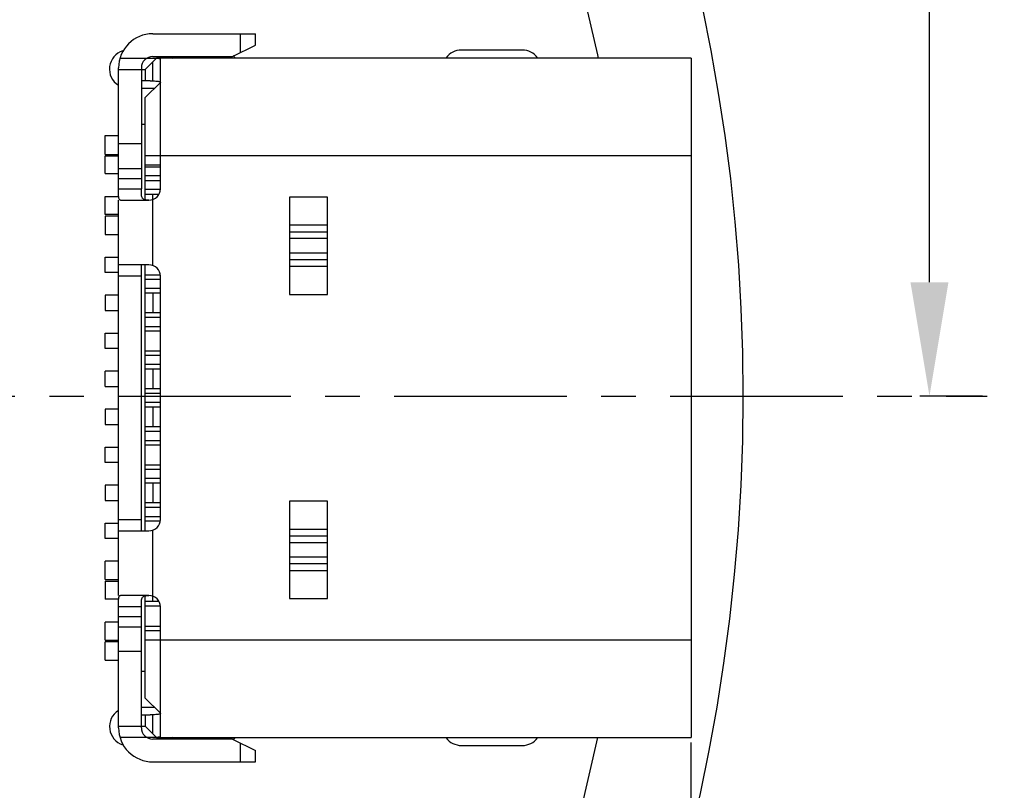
# Model space of a CAD drawing. Header units: millimetres. Extents: x -49 to 165, y -182 to -55.
# Tile 87 of 93: x 138 to 151, y -132 to -122. Entities that reach past the tile are written whole.
import ezdxf

# ---------------------------------------------------------------- set-up
doc = ezdxf.new("R2010")
doc.units = ezdxf.units.MM
doc.header["$LTSCALE"] = 1.21
doc.header["$MEASUREMENT"] = 0
doc.header["$PDMODE"] = 3
doc.header["$PDSIZE"] = 0.3125
doc.linetypes.add('CENTER', pattern=[0.6, 0.375, -0.075, 0.075, -0.075])
doc.layers.get('0').update_dxf_attribs({"linetype": 'CONTINUOUS'})
doc.layers.get('DEFPOINTS').update_dxf_attribs({"linetype": 'CONTINUOUS'})
doc.layers.add('Dim', color=3, linetype='CONTINUOUS', lineweight=25)
doc.styles.get("Standard").update_dxf_attribs({"font": 'txt', "width": 0.8})
doc.dimstyles.get("Standard").update_dxf_attribs({"dimtxt": 0.15625, "dimasz": 0.1875, "dimexe": 0.125, "dimexo": 0.0625, "dimgap": 0.09, "dimtad": 0, "dimtih": 1, "dimtoh": 1, "dimzin": 4, "dimdsep": 46, "dimtxsty": 'Standard', "dimblk": '_FILLED', "dimblk1": '_FILLED', "dimblk2": '_FILLED', "dimcen": 0.09, "dimazin": 1, "dimtp": 0.01, "dimtm": 0.01, "dimtfac": 1, "dimtofl": 0, "dimtmove": 0, "dimatfit": 3, "dimldrblk": '_FILLED', "dimfxl": 1, "dimtolj": 1, "dimtzin": 4, "dimarcsym": 0})

# ---------------------------------------------------------------- blocks, each defined once
blk = doc.blocks.new('_FILLED')
at = {"color": 0, "linetype": 'ByBlock'}
blk.add_solid([(0, 0), (-1, 0.1667), (-1, -0.1667)], dxfattribs=at)
blk = doc.blocks.new('*D78')
at = {"layer": 'DEFPOINTS', "color": 0}
for p in [(146.8, -131.067), (123.008, -153.378), (123.008, -165.007)]:
    blk.add_point(p, dxfattribs=at)
at = {"layer": 'Dim', "color": 0, "lineweight": -2}
for p, q in [((146.8, -131.13), (146.8, -165.132)), ((123.008, -153.44), (123.008, -165.132)), ((124.508, -165.007), (133.014, -165.007)), ((145.3, -165.007), (136.794, -165.007))]:
    blk.add_line(p, q, dxfattribs=at)
at = {"layer": 'Dim', "color": 0, "lineweight": -2, "xscale": 1.5, "yscale": 1.5, "zscale": 1.5, "rotation": 180}
blk.add_blockref('_FILLED', (123.008, -165.007), dxfattribs=at)
at = {"layer": 'Dim', "color": 0, "lineweight": -2, "xscale": 1.5, "yscale": 1.5, "zscale": 1.5}
blk.add_blockref('_FILLED', (146.8, -165.007), dxfattribs=at)
at = {"layer": 'Dim', "color": 0, "insert": (134.904, -165.007), "char_height": 1.5, "attachment_point": 5, "line_spacing_factor": 1.5}
blk.add_mtext('\\A1;23.8', dxfattribs=at)
blk = doc.blocks.new('*D79')
at = {"layer": 'DEFPOINTS', "color": 0}
for p in [(103.988, -113.91), (95.946, -118.389), (95.709, -126.574), (123.008, -126.574), (150.698, -126.574)]:
    blk.add_point(p, dxfattribs=at)
at = {"layer": 'Dim', "color": 0, "lineweight": -2}
for p, q in [((103.936, -113.875), (99.37, -110.835)), ((95.647, -126.574), (94.61, -126.574))]:
    blk.add_line(p, q, dxfattribs=at)
for start, end in [(149.3821, 160.1502), (166.1919, 176.9599)]:
    blk.add_arc((123.008, -126.574), 28.273, start, end, dxfattribs=at)
at = {"layer": 'Dim', "color": 0, "lineweight": -2, "xscale": 1.5, "yscale": 1.5, "zscale": 1.5}
for p, rotation in [((99.474, -110.904), 57.86208909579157), ((94.735, -126.574), 268.4799565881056)]:
    blk.add_blockref('_FILLED', p, dxfattribs=dict(at, rotation=rotation))
at = {"layer": 'Dim', "color": 0, "insert": (95.946, -118.389), "char_height": 1.5, "attachment_point": 5, "rotation": 73.171}
blk.add_mtext('\\A1;34%%d', dxfattribs=at)
blk = doc.blocks.new('*D80')
at = {"layer": 'DEFPOINTS', "color": 0}
for p in [(95.709, -126.574), (123.008, -126.574), (150.698, -126.574), (95.977, -134.809), (104.099, -139.273)]:
    blk.add_point(p, dxfattribs=at)
at = {"layer": 'Dim', "color": 0, "lineweight": -2}
for p, q in [((95.647, -126.574), (94.626, -126.574)), ((104.047, -139.308), (99.446, -142.398))]:
    blk.add_line(p, q, dxfattribs=at)
for start, end in [(183.0418, 193.9194), (199.9645, 210.8421)]:
    blk.add_arc((123.008, -126.574), 28.257, start, end, dxfattribs=at)
at = {"layer": 'Dim', "color": 0, "lineweight": -2, "xscale": 1.5, "yscale": 1.5, "zscale": 1.5}
for p, rotation in [((94.751, -126.574), 91.52090279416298), ((99.55, -142.328), 302.3630280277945)]:
    blk.add_blockref('_FILLED', p, dxfattribs=dict(at, rotation=rotation))
at = {"layer": 'Dim', "color": 0, "insert": (95.977, -134.809), "char_height": 1.5, "attachment_point": 5, "rotation": 286.942}
blk.add_mtext('\\A1;34%%d', dxfattribs=at)
blk = doc.blocks.new('*D83')
at = {"layer": 'DEFPOINTS', "color": 0}
for p in [(138.008, -110.074), (149.938, -126.574), (150.698, -126.574)]:
    blk.add_point(p, dxfattribs=at)
at = {"layer": 'Dim', "color": 0, "lineweight": -2}
for p, q in [((138.071, -110.074), (150.063, -110.074)), ((149.938, -111.574), (149.938, -116.134)), ((149.938, -125.074), (149.938, -120.514)), ((150.635, -126.574), (149.813, -126.574))]:
    blk.add_line(p, q, dxfattribs=at)
at = {"layer": 'Dim', "color": 0, "lineweight": -2, "xscale": 1.5, "yscale": 1.5, "zscale": 1.5}
for p, rotation in [((149.938, -110.074), 90), ((149.938, -126.574), 270)]:
    blk.add_blockref('_FILLED', p, dxfattribs=dict(at, rotation=rotation))
at = {"layer": 'Dim', "color": 0, "insert": (149.938, -118.324), "char_height": 1.5, "attachment_point": 5, "rotation": 90, "line_spacing_factor": 1.5}
blk.add_mtext('\\A1;16.50', dxfattribs=at)

msp = doc.modelspace()

# ---------------------------------------------------------------- linework, layer by layer
at = {"color": 7, "linetype": 'Continuous'}
for p, q in [((145.577, -122.083), (145.234, -120.616)), ((145.235, -132.528), (145.577, -131.062))]:
    msp.add_line(p, q, dxfattribs=at)
at = {"color": 6, "linetype": 'Continuous'}
for p, q in [((139.722, -121.805), (141.072, -121.805)), ((140.872, -121.805), (140.872, -122.055)), ((141.072, -121.955), (141.072, -121.805)), ((140.772, -122.105), (141.072, -121.955)), ((139.291, -122.125), (139.77, -122.125)), ((139.622, -122.275), (139.77, -122.126)), ((139.722, -122.105), (140.772, -122.105)), ((146.802, -122.125), (139.772, -122.125)), ((140.492, -122.105), (140.492, -122.125)), ((140.642, -122.125), (140.642, -122.105)), ((144.582, -122.019), (143.782, -122.019)), ((145.584, -122.125), (145.577, -122.083)), ((146.802, -122.125), (146.802, -131.065)), ((139.272, -123.845), (139.272, -122.255)), ((139.572, -122.255), (139.572, -123.845)), ((139.722, -122.425), (139.722, -122.175)), ((139.822, -123.845), (139.822, -122.14)), ((139.272, -122.275), (139.622, -122.275)), ((139.622, -122.275), (139.622, -122.425)), ((139.686, -122.425), (139.572, -122.425)), ((139.822, -122.445), (139.622, -122.645)), ((139.686, -122.425), (139.722, -122.425)), ((139.572, -122.52), (139.747, -122.52)), ((139.622, -123.989), (139.622, -122.645)), ((139.572, -122.995), (139.622, -122.995)), ((139.094, -123.145), (139.272, -123.145)), ((139.094, -123.395), (139.094, -123.145)), ((139.572, -123.255), (139.272, -123.255)), ((139.094, -123.395), (139.272, -123.395)), ((139.094, -123.41), (139.272, -123.41)), ((139.094, -123.645), (139.094, -123.41)), ((139.622, -123.405), (146.802, -123.405)), ((139.822, -123.532), (139.622, -123.532)), ((139.094, -123.645), (139.272, -123.645)), ((139.272, -123.576), (139.572, -123.576)), ((139.822, -123.562), (139.622, -123.562)), ((139.822, -123.675), (139.622, -123.675)), ((139.572, -123.716), (139.272, -123.716)), ((139.622, -123.735), (139.822, -123.735)), ((139.272, -123.845), (139.572, -123.845)), ((139.82, -123.855), (139.622, -123.855)), ((139.622, -123.915), (139.803, -123.915)), ((139.722, -124.853), (139.722, -123.915)), ((139.094, -123.945), (139.272, -123.945)), ((139.094, -124.185), (139.094, -123.945)), ((139.272, -129.195), (139.272, -123.995)), ((139.298, -123.995), (139.672, -123.995)), ((142.022, -123.954), (141.522, -123.954)), ((141.522, -123.954), (141.522, -125.235)), ((142.022, -125.235), (142.022, -123.954)), ((139.272, -124.185), (139.094, -124.185)), ((139.272, -124.205), (139.094, -124.205)), ((139.094, -124.205), (139.094, -124.445)), ((141.522, -124.321), (142.022, -124.321)), ((139.094, -124.445), (139.272, -124.445)), ((141.522, -124.409), (142.022, -124.409)), ((142.022, -124.501), (141.522, -124.501)), ((141.522, -124.689), (142.022, -124.689)), ((139.094, -124.745), (139.272, -124.745)), ((139.094, -124.945), (139.094, -124.745)), ((139.672, -124.845), (139.272, -124.845)), ((139.572, -128.345), (139.572, -124.845)), ((139.622, -128.345), (139.622, -124.845)), ((142.022, -124.78), (141.522, -124.78)), ((139.272, -124.945), (139.094, -124.945)), ((139.622, -124.975), (139.819, -124.975)), ((142.022, -124.869), (141.522, -124.869)), ((139.572, -124.995), (139.272, -124.995)), ((139.622, -125.035), (139.822, -125.035)), ((139.822, -128.195), (139.822, -124.995)), ((139.822, -125.155), (139.622, -125.155)), ((139.622, -125.215), (139.822, -125.215)), ((139.722, -125.215), (139.722, -125.475)), ((141.522, -125.235), (142.022, -125.235)), ((139.272, -125.245), (139.094, -125.245)), ((139.094, -125.245), (139.094, -125.445)), ((139.094, -125.445), (139.272, -125.445)), ((139.822, -125.475), (139.622, -125.475)), ((139.622, -125.535), (139.822, -125.535)), ((139.094, -125.745), (139.272, -125.745)), ((139.094, -125.945), (139.094, -125.745)), ((139.622, -125.655), (139.822, -125.655)), ((139.622, -125.715), (139.822, -125.715)), ((139.272, -125.945), (139.094, -125.945)), ((139.622, -125.975), (139.822, -125.975)), ((139.622, -126.035), (139.822, -126.035)), ((139.272, -126.245), (139.094, -126.245)), ((139.094, -126.445), (139.094, -126.245)), ((139.822, -126.155), (139.622, -126.155)), ((139.622, -126.215), (139.822, -126.215)), ((139.722, -126.215), (139.722, -126.475)), ((139.094, -126.445), (139.272, -126.445)), ((139.822, -126.475), (139.622, -126.475)), ((139.622, -126.535), (139.822, -126.535)), ((139.822, -126.655), (139.622, -126.655)), ((139.272, -126.745), (139.094, -126.745)), ((139.094, -126.745), (139.094, -126.945)), ((139.622, -126.715), (139.822, -126.715)), ((139.722, -126.715), (139.722, -126.975)), ((139.094, -126.945), (139.272, -126.945)), ((139.822, -126.975), (139.622, -126.975)), ((139.622, -127.035), (139.822, -127.035)), ((139.622, -127.155), (139.822, -127.155)), ((139.094, -127.245), (139.272, -127.245)), ((139.094, -127.445), (139.094, -127.245)), ((139.622, -127.215), (139.822, -127.215)), ((139.272, -127.445), (139.094, -127.445)), ((139.622, -127.475), (139.822, -127.475)), ((139.622, -127.535), (139.822, -127.535)), ((139.822, -127.655), (139.622, -127.655)), ((139.272, -127.745), (139.094, -127.745)), ((139.094, -127.745), (139.094, -127.945)), ((139.622, -127.715), (139.822, -127.715)), ((139.722, -127.715), (139.722, -127.975)), ((139.094, -127.945), (139.272, -127.945)), ((142.022, -127.954), (141.522, -127.954)), ((141.522, -127.954), (141.522, -129.235)), ((142.022, -129.235), (142.022, -127.954)), ((139.822, -127.975), (139.622, -127.975)), ((139.622, -128.035), (139.822, -128.035)), ((139.272, -128.195), (139.572, -128.195)), ((139.622, -128.155), (139.822, -128.155)), ((139.622, -128.215), (139.819, -128.215)), ((139.094, -128.245), (139.272, -128.245)), ((139.094, -128.445), (139.094, -128.245)), ((139.722, -129.27), (139.722, -128.336)), ((141.522, -128.321), (142.022, -128.321)), ((139.272, -128.445), (139.094, -128.445)), ((139.272, -128.345), (139.672, -128.345)), ((141.522, -128.409), (142.022, -128.409)), ((142.022, -128.501), (141.522, -128.501)), ((141.522, -128.689), (142.022, -128.689)), ((139.272, -128.745), (139.094, -128.745)), ((139.094, -128.985), (139.094, -128.745)), ((142.022, -128.78), (141.522, -128.78)), ((139.094, -128.985), (139.272, -128.985)), ((142.022, -128.869), (141.522, -128.869)), ((139.094, -129.005), (139.272, -129.005)), ((139.094, -129.005), (139.094, -129.245)), ((139.272, -129.245), (139.094, -129.245)), ((139.672, -129.195), (139.298, -129.195)), ((139.622, -130.545), (139.622, -129.2)), ((141.522, -129.235), (142.022, -129.235)), ((139.572, -129.345), (139.272, -129.345)), ((139.272, -130.935), (139.272, -129.345)), ((139.572, -130.935), (139.572, -129.345)), ((139.622, -129.27), (139.8, -129.27)), ((139.622, -129.33), (139.819, -129.33)), ((139.822, -131.049), (139.822, -129.345)), ((139.272, -129.473), (139.572, -129.473)), ((139.272, -129.545), (139.094, -129.545)), ((139.094, -129.785), (139.094, -129.545)), ((139.572, -129.614), (139.272, -129.614)), ((139.622, -129.597), (139.822, -129.597)), ((139.622, -129.657), (139.822, -129.657)), ((139.094, -129.785), (139.272, -129.785)), ((139.272, -129.805), (139.094, -129.805)), ((139.094, -130.045), (139.094, -129.805)), ((146.802, -129.785), (139.622, -129.785)), ((139.572, -129.934), (139.272, -129.934)), ((139.094, -130.045), (139.272, -130.045)), ((139.622, -130.195), (139.572, -130.195)), ((139.622, -130.545), (139.822, -130.745)), ((139.747, -130.67), (139.572, -130.67)), ((139.572, -130.765), (139.686, -130.765)), ((139.622, -130.765), (139.622, -130.915)), ((139.722, -130.764), (139.686, -130.765)), ((139.722, -131.015), (139.722, -130.764)), ((139.272, -130.915), (139.622, -130.915)), ((139.622, -130.915), (139.77, -131.063)), ((139.77, -131.065), (139.291, -131.065)), ((140.772, -131.085), (139.722, -131.085)), ((139.772, -131.065), (146.802, -131.065)), ((140.492, -131.065), (140.492, -131.085)), ((140.642, -131.085), (140.642, -131.065)), ((140.772, -131.085), (141.072, -131.235)), ((140.872, -131.135), (140.872, -131.385)), ((143.783, -131.169), (144.583, -131.169)), ((141.072, -131.385), (141.072, -131.235)), ((139.722, -131.385), (141.072, -131.385))]:
    msp.add_line(p, q, dxfattribs=at)
at = {"color": 4, "linetype": 'CENTER', "ltscale": 5}
msp.add_line((95.709, -126.574), (150.698, -126.574), dxfattribs=at)
at = {"color": 7, "linetype": 'Continuous'}
msp.add_arc((123.008, -126.574), 24.48, 100.9793, 79.0159, dxfattribs=at)
at = {"color": 6, "linetype": 'Continuous'}
for centre, radius, start, end in [((139.722, -122.255), 0.45, 89.9988, 179.9988), ((139.402, -122.27), 0.25, 107.0493, 238.0147), ((139.722, -122.255), 0.15, 89.9988, 179.9988), ((139.98, -121.975), 0.15, 269.9988, 299.9029), ((140.602, -122.27), 0.25, 36.1814, 44.7386), ((143.782, -122.269), 0.25, 90.0045, 143.8881), ((144.582, -122.269), 0.25, 36.0707, 90.0045), ((139.672, -123.845), 0.15, 269.9988, 359.9988), ((139.672, -124.995), 0.15, 359.9988, 89.9988), ((139.672, -128.195), 0.15, 269.9988, 359.9988), ((139.672, -129.345), 0.15, 359.9988, 89.9988), ((139.403, -130.92), 0.25, 122.2173, 252.7466), ((139.722, -130.935), 0.45, 179.9988, 269.9988), ((139.722, -130.935), 0.15, 179.9988, 269.9988), ((139.98, -131.215), 0.15, 60.0946, 89.9988), ((140.603, -130.92), 0.25, 316.2659, 323.7947), ((143.782, -130.919), 0.25, 216.2744, 270.0045), ((144.582, -130.919), 0.25, 270.0045, 323.6835)]:
    msp.add_arc(centre, radius, start, end, dxfattribs=at)
for points, knots in [([(139.77, -122.126), (139.778, -122.127), (139.791, -122.128), (139.805, -122.13), (139.814, -122.133), (139.818, -122.135), (139.821, -122.137), (139.822, -122.139), (139.822, -122.14)], [0, 0, 0, 0, 0.396301, 0.692128, 0.801126, 0.885377, 0.948565, 1, 1, 1, 1]), ([(139.722, -122.425), (139.736, -122.425), (139.755, -122.426), (139.78, -122.428), (139.794, -122.43), (139.806, -122.432), (139.814, -122.435), (139.82, -122.439), (139.822, -122.444), (139.822, -122.445)], [0, 0, 0, 0, 0.390034, 0.551988, 0.689235, 0.800891, 0.886957, 0.950101, 1, 1, 1, 1]), ([(139.298, -123.995), (139.295, -123.995), (139.288, -123.993), (139.281, -123.983), (139.276, -123.969), (139.274, -123.95), (139.272, -123.928), (139.272, -123.902), (139.272, -123.874), (139.272, -123.855), (139.272, -123.845)], [0, 0, 0, 0, 0.058249, 0.124867, 0.214663, 0.331928, 0.474576, 0.637764, 0.815436, 1, 1, 1, 1]), ([(139.672, -123.994), (139.662, -123.994), (139.643, -123.993), (139.617, -123.99), (139.598, -123.981), (139.588, -123.971), (139.58, -123.957), (139.574, -123.937), (139.572, -123.909), (139.572, -123.877), (139.572, -123.856), (139.572, -123.845)], [0, 0, 0, 0, 0.138155, 0.258905, 0.36183, 0.410568, 0.460694, 0.572168, 0.702395, 0.847441, 1, 1, 1, 1]), ([(139.272, -129.345), (139.272, -129.335), (139.272, -129.315), (139.272, -129.287), (139.272, -129.262), (139.274, -129.239), (139.276, -129.22), (139.28, -129.206), (139.288, -129.197), (139.294, -129.195), (139.298, -129.195)], [0, 0, 0, 0, 0.184568, 0.362245, 0.525436, 0.668087, 0.785345, 0.875124, 0.941747, 1, 1, 1, 1]), ([(139.572, -129.345), (139.572, -129.334), (139.572, -129.312), (139.572, -129.281), (139.574, -129.253), (139.581, -129.228), (139.595, -129.21), (139.617, -129.2), (139.643, -129.196), (139.662, -129.195), (139.672, -129.195)], [0, 0, 0, 0, 0.152712, 0.297903, 0.428287, 0.53978, 0.63798, 0.740984, 0.861776, 1, 1, 1, 1]), ([(139.822, -130.744), (139.822, -130.746), (139.82, -130.75), (139.814, -130.754), (139.806, -130.757), (139.794, -130.76), (139.78, -130.762), (139.755, -130.764), (139.736, -130.764), (139.722, -130.764)], [0, 0, 0, 0, 0.049898, 0.113038, 0.199102, 0.310754, 0.447995, 0.609955, 1, 1, 1, 1]), ([(139.822, -131.049), (139.822, -131.05), (139.821, -131.052), (139.818, -131.055), (139.814, -131.057), (139.805, -131.059), (139.79, -131.062), (139.777, -131.063), (139.77, -131.063)], [0, 0, 0, 0, 0.051434, 0.114616, 0.198862, 0.307857, 0.603691, 1, 1, 1, 1])]:
    msp.add_open_spline(points, degree=3, knots=knots, dxfattribs=at)

# ---------------------------------------------------------------- dimensions: what is measured, and where the dimension line sits
at = {"layer": 'Dim'}
dim = msp.add_linear_dim(base=(149.938, -126.574), p1=(138.008, -110.074), p2=(150.698, -126.574), angle=90, dimstyle='Standard', override={"dimtxt": 1.5, "dimasz": 1.5, "dimtih": 0, "dimtoh": 0, "dimzin": 0, "dimcen": 0.198, "dimadec": 0, "dimazin": 0, "dimtp": 0, "dimtm": 0, "dimtdec": 4, "dimtzin": 0, "dimarcsym": 1}, dxfattribs=at)
dim.commit()
dim.dimension.update_dxf_attribs({"geometry": '*D83', "text_midpoint": (149.938, -118.324)})
for base, line1, picture, middle in [((95.946, -118.389), ((123.008, -126.574), (103.988, -113.91)), '*D79', (95.946, -118.389)), ((95.977, -134.809), ((123.008, -126.574), (104.099, -139.273)), '*D80', (95.977, -134.809))]:
    dim = msp.add_angular_dim_2l(base=base, line1=line1, line2=((95.709, -126.574), (150.698, -126.574)), dimstyle='Standard', override={"dimtxt": 1.5, "dimasz": 1.5, "dimtih": 0, "dimtoh": 0, "dimzin": 0, "dimcen": 0.198, "dimadec": 0, "dimazin": 0, "dimtp": 0, "dimtm": 0, "dimtdec": 4, "dimtzin": 0, "dimarcsym": 1}, dxfattribs=at)
    dim.commit()
    dim.dimension.update_dxf_attribs({"geometry": picture, "text_midpoint": middle})
dim = msp.add_linear_dim(base=(123.008, -165.007), p1=(146.8, -131.067), p2=(123.008, -153.378), dimstyle='Standard', override={"dimtxt": 1.5, "dimasz": 1.5, "dimtih": 0, "dimtoh": 0, "dimdec": 1, "dimzin": 0, "dimcen": 0.198, "dimadec": 0, "dimazin": 0, "dimtp": 0, "dimtm": 0, "dimtdec": 4, "dimtzin": 0, "dimarcsym": 1}, dxfattribs=at)
dim.commit()
dim.dimension.update_dxf_attribs({"geometry": '*D78', "text_midpoint": (134.904, -165.007)})

doc.saveas('drawing.dxf')
